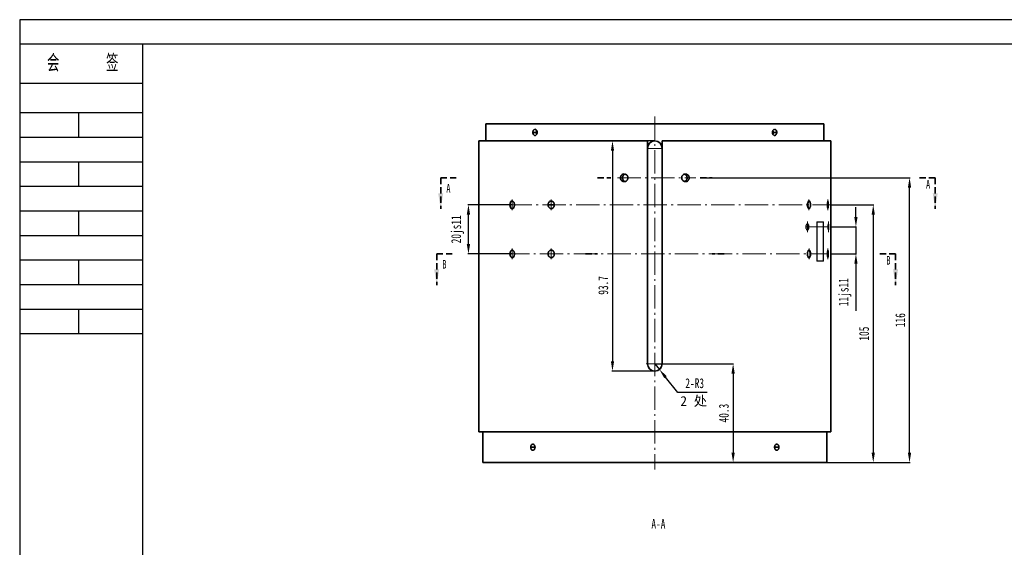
# Model space of a CAD drawing. Header units: millimetres. Extents: x -33921 to -29933, y -26486 to -26076.
# Tile 2 of 34: x -33921 to -33721, y -26186 to -26078. Entities that reach past the tile are written whole.
import ezdxf

# ---------------------------------------------------------------- set-up
doc = ezdxf.new("R2010")
doc.units = ezdxf.units.MM
doc.linetypes.add('GEN7A', pattern=[6.875, 4.75, -0.875, 0.375, -0.875])
doc.linetypes.add('HIDDEN', pattern=[1.905, 1.27, -0.635])
doc.layers.add('尺寸', color=7, linetype='Continuous')
doc.layers.add('尺寸线', color=5, linetype='Continuous', lineweight=15)
doc.styles.add('SLDTEXTSTYLE5', font='TXT', dxfattribs={"width": 0.7})
doc.styles.get("Standard").update_dxf_attribs({"font": 'arial.ttf', "height": 1})
doc.styles.add('图框文字', font='gbenor.shx', dxfattribs={"bigfont": 'gbcbig.shx'})
doc.dimstyles.new('1-2', dxfattribs={"dimtxt": 2, "dimasz": 2, "dimexe": 0.1, "dimexo": 0.05, "dimgap": 0.875, "dimtad": 1, "dimtoh": 1, "dimlfac": 2, "dimrnd": 1e-09, "dimzin": 12, "dimdsep": 46, "dimtxsty": 'SLDTEXTSTYLE5', "dimcen": 0.09, "dimclrd": 5, "dimclre": 5, "dimclrt": 5, "dimadec": 0, "dimazin": 3, "dimtfac": 1, "dimtmove": 0, "dimatfit": 3, "dimfxl": 1, "dimfrac": 2, "dimtolj": 1, "dimtzin": 12, "dimarcsym": 0})
doc.dimstyles.new('1-2 v', dxfattribs={"dimtxt": 2, "dimasz": 2, "dimexe": 0.1, "dimexo": 0.05, "dimgap": 0.875, "dimtad": 1, "dimlfac": 2, "dimrnd": 1e-09, "dimzin": 12, "dimdsep": 46, "dimtxsty": 'SLDTEXTSTYLE5', "dimcen": 0.09, "dimclrd": 5, "dimclre": 5, "dimclrt": 5, "dimadec": 0, "dimazin": 3, "dimtfac": 1, "dimtmove": 0, "dimatfit": 3, "dimfxl": 1, "dimfrac": 2, "dimtolj": 1, "dimtzin": 12, "dimarcsym": 0})

# ---------------------------------------------------------------- blocks, each defined once
blk = doc.blocks.new('*D597')
at = {"layer": 'Defpoints', "color": 0, "transparency": 16777216}
for p in [(-33829.62, -26115.85), (-33820.71, -26115.85), (-33820.71, -26125.85)]:
    blk.add_point(p, dxfattribs=at)
at = {"layer": '尺寸线', "color": 5, "lineweight": -2, "transparency": 16777216}
for p, q in [((-33820.76, -26115.85), (-33829.72, -26115.85)), ((-33829.62, -26123.85), (-33829.62, -26117.85)), ((-33820.76, -26125.85), (-33829.72, -26125.85))]:
    blk.add_line(p, q, dxfattribs=at)
at = {"layer": '尺寸线', "color": 5, "transparency": 16777216}
for points in [[(-33829.95, -26117.85), (-33829.28, -26117.85), (-33829.62, -26115.85)], [(-33829.95, -26123.85), (-33829.28, -26123.85), (-33829.62, -26125.85)]]:
    blk.add_solid(points, dxfattribs=at)
at = {"layer": '尺寸线', "color": 5, "lineweight": 18, "transparency": 16777216, "insert": (-33831.82, -26120.85), "char_height": 2, "attachment_point": 5, "rotation": 90, "style": 'SLDTEXTSTYLE5'}
blk.add_mtext('\\A1;20js11', dxfattribs=at)
blk = doc.blocks.new('*D598')
at = {"layer": 'Defpoints', "color": 0, "transparency": 16777216}
for p in [(-33781.82, -26110.35), (-33739.8, -26110.35), (-33756.63, -26168.35)]:
    blk.add_point(p, dxfattribs=at)
at = {"layer": '尺寸线', "color": 5, "lineweight": -2, "transparency": 16777216}
for p, q in [((-33781.77, -26110.35), (-33739.7, -26110.35)), ((-33739.8, -26166.35), (-33739.8, -26112.35)), ((-33756.58, -26168.35), (-33739.7, -26168.35))]:
    blk.add_line(p, q, dxfattribs=at)
at = {"layer": '尺寸线', "color": 5, "transparency": 16777216}
for points in [[(-33740.14, -26112.35), (-33739.47, -26112.35), (-33739.8, -26110.35)], [(-33740.14, -26166.35), (-33739.47, -26166.35), (-33739.8, -26168.35)]]:
    blk.add_solid(points, dxfattribs=at)
at = {"layer": '尺寸线', "color": 5, "transparency": 16777216, "insert": (-33741.68, -26139.35), "char_height": 2, "attachment_point": 5, "rotation": 90, "style": 'SLDTEXTSTYLE5'}
blk.add_mtext('\\A1;116', dxfattribs=at)
blk = doc.blocks.new('*D599')
at = {"layer": 'Defpoints', "color": 0, "transparency": 16777216}
for p in [(-33755.86, -26115.85), (-33761.82, -26168.35), (-33747.19, -26168.35)]:
    blk.add_point(p, dxfattribs=at)
at = {"layer": '尺寸线', "color": 5, "lineweight": -2, "transparency": 16777216}
for p, q in [((-33755.81, -26115.85), (-33747.09, -26115.85)), ((-33747.19, -26117.85), (-33747.19, -26166.35)), ((-33761.77, -26168.35), (-33747.09, -26168.35))]:
    blk.add_line(p, q, dxfattribs=at)
at = {"layer": '尺寸线', "color": 5, "transparency": 16777216}
for points in [[(-33747.52, -26117.85), (-33746.86, -26117.85), (-33747.19, -26115.85)], [(-33747.52, -26166.35), (-33746.86, -26166.35), (-33747.19, -26168.35)]]:
    blk.add_solid(points, dxfattribs=at)
at = {"layer": '尺寸线', "color": 5, "transparency": 16777216, "insert": (-33749.06, -26142.1), "char_height": 2, "attachment_point": 5, "rotation": 90, "style": 'SLDTEXTSTYLE5'}
blk.add_mtext('\\A1;105', dxfattribs=at)
blk = doc.blocks.new('*D600')
at = {"layer": 'Defpoints', "color": 0, "transparency": 16777216}
for p in [(-33791.67, -26102.85), (-33800.29, -26149.72), (-33791.67, -26149.72)]:
    blk.add_point(p, dxfattribs=at)
at = {"layer": '尺寸线', "color": 5, "lineweight": -2, "transparency": 16777216}
for p, q in [((-33791.72, -26102.85), (-33800.39, -26102.85)), ((-33800.29, -26104.85), (-33800.29, -26147.72)), ((-33791.72, -26149.72), (-33800.39, -26149.72))]:
    blk.add_line(p, q, dxfattribs=at)
at = {"layer": '尺寸线', "color": 5, "transparency": 16777216}
for points in [[(-33800.62, -26104.85), (-33799.95, -26104.85), (-33800.29, -26102.85)], [(-33800.62, -26147.72), (-33799.95, -26147.72), (-33800.29, -26149.72)]]:
    blk.add_solid(points, dxfattribs=at)
at = {"layer": '尺寸线', "color": 5, "transparency": 16777216, "insert": (-33802.16, -26132.27), "char_height": 2, "attachment_point": 5, "rotation": 90, "style": 'SLDTEXTSTYLE5'}
blk.add_mtext('\\A1;93.7', dxfattribs=at)
blk = doc.blocks.new('*D601')
at = {"layer": 'Defpoints', "color": 0, "transparency": 16777216}
for p in [(-33791.67, -26148.22), (-33779.36, -26168.35), (-33775.72, -26168.35)]:
    blk.add_point(p, dxfattribs=at)
at = {"layer": '尺寸线', "color": 5, "lineweight": -2, "transparency": 16777216}
for p, q in [((-33791.62, -26148.22), (-33775.62, -26148.22)), ((-33775.72, -26150.22), (-33775.72, -26166.35)), ((-33779.31, -26168.35), (-33775.62, -26168.35))]:
    blk.add_line(p, q, dxfattribs=at)
at = {"layer": '尺寸线', "color": 5, "transparency": 16777216}
for points in [[(-33776.06, -26150.22), (-33775.39, -26150.22), (-33775.72, -26148.22)], [(-33776.06, -26166.35), (-33775.39, -26166.35), (-33775.72, -26168.35)]]:
    blk.add_solid(points, dxfattribs=at)
at = {"layer": '尺寸线', "color": 5, "transparency": 16777216, "insert": (-33777.6, -26158.29), "char_height": 2, "attachment_point": 5, "rotation": 90, "style": 'SLDTEXTSTYLE5'}
blk.add_mtext('\\A1;40.3', dxfattribs=at)
blk = doc.blocks.new('*D619')
at = {"layer": 'Defpoints', "color": 0, "transparency": 16777216}
for p in [(-33755.86, -26120.35), (-33755.86, -26125.85), (-33750.72, -26125.85)]:
    blk.add_point(p, dxfattribs=at)
at = {"layer": '尺寸线', "color": 5, "lineweight": -2, "transparency": 16777216}
for p, q in [((-33750.72, -26118.35), (-33750.72, -26116.35)), ((-33755.81, -26120.35), (-33750.62, -26120.35)), ((-33750.72, -26120.35), (-33750.72, -26125.85)), ((-33755.81, -26125.85), (-33750.62, -26125.85)), ((-33750.72, -26127.85), (-33750.72, -26137.44))]:
    blk.add_line(p, q, dxfattribs=at)
at = {"layer": '尺寸线', "color": 5, "transparency": 16777216}
for points in [[(-33751.05, -26118.35), (-33750.39, -26118.35), (-33750.72, -26120.35)], [(-33751.05, -26127.85), (-33750.39, -26127.85), (-33750.72, -26125.85)]]:
    blk.add_solid(points, dxfattribs=at)
at = {"layer": '尺寸线', "color": 5, "lineweight": 18, "transparency": 16777216, "insert": (-33752.93, -26133.65), "char_height": 2, "attachment_point": 5, "rotation": 90, "style": 'SLDTEXTSTYLE5'}
blk.add_mtext('\\A1;11js11', dxfattribs=at)
blk = doc.blocks.new('*D596')
at = {"layer": 'Defpoints', "color": 0, "transparency": 16777216}
for p in [(-33791.67, -26148.22), (-33790.73, -26149.39)]:
    blk.add_point(p, dxfattribs=at)
at = {"layer": '尺寸线', "color": 5, "lineweight": -2, "transparency": 16777216}
for p, q in [((-33791.67, -26148.22), (-33790.73, -26149.39)), ((-33786.99, -26154.08), (-33789.49, -26150.96)), ((-33780.98, -26154.08), (-33786.99, -26154.08))]:
    blk.add_line(p, q, dxfattribs=at)
at = {"layer": '尺寸线', "color": 5, "transparency": 16777216}
blk.add_solid([(-33789.23, -26150.75), (-33789.75, -26151.16), (-33790.73, -26149.39)], dxfattribs=at)
at = {"layer": '尺寸线', "color": 5, "lineweight": 18, "transparency": 16777216, "insert": (-33783.55, -26152.21), "char_height": 2, "attachment_point": 5, "style": 'SLDTEXTSTYLE5'}
blk.add_mtext('\\A1;2-R3', dxfattribs=at)

msp = doc.modelspace()

# ---------------------------------------------------------------- linework, layer by layer
at = {"color": 0, "lineweight": 30}
for p, q in [((-33895.9901, -26083.151), (-33920.9901, -26083.151)), ((-33895.9901, -26091.151), (-33920.9901, -26091.151)), ((-33895.9901, -26097.151), (-33920.9901, -26097.151)), ((-33895.9901, -26102.151), (-33920.9901, -26102.151)), ((-33895.9901, -26107.151), (-33920.9901, -26107.151)), ((-33895.9901, -26112.151), (-33920.9901, -26112.151)), ((-33895.9901, -26117.151), (-33920.9901, -26117.151)), ((-33895.9901, -26122.151), (-33920.9901, -26122.151)), ((-33895.9901, -26127.151), (-33920.9901, -26127.151)), ((-33895.9901, -26132.151), (-33920.9901, -26132.151)), ((-33895.9901, -26137.151), (-33920.9901, -26137.151)), ((-33895.9901, -26142.151), (-33920.9901, -26142.151))]:
    msp.add_line(p, q, dxfattribs=at)
at = {"color": 7, "linetype": 'Continuous', "lineweight": 35}
for p, q in [((-33791.6703, -26099.3547), (-33826.0796, -26099.3547)), ((-33826.0796, -26102.8547), (-33826.0796, -26099.3547)), ((-33757.261, -26099.3547), (-33791.6703, -26099.3547)), ((-33757.261, -26099.3547), (-33757.261, -26102.8547)), ((-33827.4831, -26162.1047), (-33827.4831, -26102.8547)), ((-33793.1703, -26102.8547), (-33827.4831, -26102.8547)), ((-33816.5034, -26101.1047), (-33815.7962, -26101.1047)), ((-33793.1703, -26102.8547), (-33793.1703, -26148.2197)), ((-33790.1703, -26148.2197), (-33790.1703, -26102.8547)), ((-33755.8574, -26102.8547), (-33790.1703, -26102.8547)), ((-33766.8371, -26101.1047), (-33767.5444, -26101.1047)), ((-33755.8574, -26102.8547), (-33755.8574, -26162.1047)), ((-33812.1582, -26115.8547), (-33813.3938, -26115.8547)), ((-33827.4831, -26162.1047), (-33791.6703, -26162.1047)), ((-33826.7062, -26168.3547), (-33826.7062, -26162.1047)), ((-33791.6703, -26162.1047), (-33755.8574, -26162.1047)), ((-33756.6343, -26162.1047), (-33756.6343, -26168.3547)), ((-33816.9454, -26165.2297), (-33816.0799, -26165.2297)), ((-33766.3951, -26165.2297), (-33767.2606, -26165.2297)), ((-33826.7062, -26168.3547), (-33791.6703, -26168.3547)), ((-33791.6703, -26168.3547), (-33756.6343, -26168.3547))]:
    msp.add_line(p, q, dxfattribs=at)
at = {"color": 0, "linetype": 'HIDDEN', "lineweight": 35}
for p, q in [((-33835.2655, -26110.3547), (-33832.0905, -26110.3547)), ((-33835.2655, -26110.3547), (-33835.2655, -26116.7047)), ((-33734.5733, -26110.3547), (-33737.7483, -26110.3547)), ((-33734.5733, -26110.3547), (-33734.5733, -26116.7047)), ((-33836.0782, -26125.8547), (-33832.9032, -26125.8547)), ((-33836.0782, -26125.8547), (-33836.0782, -26132.2047)), ((-33742.6501, -26125.8547), (-33745.8251, -26125.8547)), ((-33742.6501, -26125.8547), (-33742.6501, -26132.2047))]:
    msp.add_line(p, q, dxfattribs=at)
at = {"color": 7, "linetype": 'Continuous', "lineweight": 30}
for p, q in [((-33758.6717, -26119.3547), (-33757.3037, -26119.3547)), ((-33758.6717, -26119.3547), (-33758.6717, -26127.3547)), ((-33757.3037, -26127.3547), (-33757.3037, -26119.3547)), ((-33757.3037, -26127.3547), (-33758.6717, -26127.3547))]:
    msp.add_line(p, q, dxfattribs=at)
at = {"lineweight": 30}
for points in [[(-33920.9901, -26375.151), (-33500.9901, -26375.151), (-33500.9901, -26078.151), (-33920.9901, -26078.151)], [(-33895.9901, -26370.151), (-33505.9901, -26370.151), (-33505.9901, -26083.151), (-33895.9901, -26083.151)]]:
    msp.add_lwpolyline(points, close=True, dxfattribs=at)
at = {"color": 0, "lineweight": 30}
for points in [[(-33908.9901, -26097.151), (-33908.9901, -26102.151)], [(-33908.9901, -26107.151), (-33908.9901, -26112.151)], [(-33908.9901, -26117.151), (-33908.9901, -26122.151)], [(-33908.9901, -26127.151), (-33908.9901, -26132.151)], [(-33908.9901, -26137.151), (-33908.9901, -26142.151)]]:
    msp.add_lwpolyline(points, dxfattribs=at)
at = {"color": 7, "linetype": 'Continuous', "lineweight": 35}
for centre, start, end in [((-33791.6703, -26104.3547), 0, 180), ((-33791.6703, -26148.2197), 180, 0)]:
    msp.add_arc(centre, 1.5, start, end, dxfattribs=at)
for points, knots in [([(-33815.6195, -26101.1047), (-33815.6198, -26101.0869), (-33815.6205, -26101.0495), (-33815.6263, -26100.9911), (-33815.6369, -26100.9283), (-33815.6537, -26100.8622), (-33815.6775, -26100.7943), (-33815.7095, -26100.7264), (-33815.7794, -26100.6136), (-33815.9, -26100.507), (-33816.0663, -26100.4677), (-33816.2311, -26100.5077), (-33816.3612, -26100.6255), (-33816.4413, -26100.7726), (-33816.4801, -26100.8912), (-33816.5002, -26101.002), (-33816.5024, -26101.0723), (-33816.5034, -26101.1047)], [0, 0, 0, 0, 0.0272524, 0.05733709, 0.09025356, 0.12600122, 0.16457943, 0.20598745, 0.25022453, 0.39289664, 0.5006964, 0.60829914, 0.75061308, 0.82569342, 0.89229218, 0.95039771, 1, 1, 1, 1]), ([(-33815.7962, -26101.1047), (-33815.7911, -26101.0348), (-33815.783, -26100.9215), (-33815.745, -26100.7985), (-33815.7175, -26100.7508), (-33815.7093, -26100.7366)], [0, 0, 0, 0, 0.53063578, 0.86021418, 1, 1, 1, 1]), ([(-33766.8371, -26101.1047), (-33766.8374, -26101.0869), (-33766.8381, -26101.0495), (-33766.8437, -26100.9911), (-33766.8538, -26100.9283), (-33766.87, -26100.8622), (-33766.8931, -26100.7943), (-33766.9242, -26100.7264), (-33766.9922, -26100.6136), (-33767.1106, -26100.507), (-33767.2756, -26100.4677), (-33767.4417, -26100.5077), (-33767.5743, -26100.6255), (-33767.6567, -26100.7726), (-33767.6968, -26100.8912), (-33767.7176, -26101.002), (-33767.72, -26101.0723), (-33767.721, -26101.1047)], [0, 0, 0, 0, 0.0272524, 0.05733709, 0.09025356, 0.12600122, 0.16457943, 0.20598745, 0.25022453, 0.39289664, 0.5006964, 0.60829914, 0.75061308, 0.82569342, 0.89229218, 0.95039771, 1, 1, 1, 1]), ([(-33767.6312, -26100.7365), (-33767.6232, -26100.7504), (-33767.5957, -26100.7979), (-33767.5576, -26100.9209), (-33767.5494, -26101.0346), (-33767.5444, -26101.1047)], [0, 0, 0, 0, 0.13684717, 0.4678639, 1, 1, 1, 1]), ([(-33816.5034, -26101.1047), (-33816.5031, -26101.1224), (-33816.5024, -26101.1598), (-33816.4969, -26101.2182), (-33816.4867, -26101.281), (-33816.4705, -26101.3471), (-33816.4474, -26101.415), (-33816.4164, -26101.483), (-33816.3483, -26101.5957), (-33816.23, -26101.7024), (-33816.065, -26101.7416), (-33815.8988, -26101.7016), (-33815.7662, -26101.5838), (-33815.6838, -26101.4367), (-33815.6437, -26101.3181), (-33815.6229, -26101.2073), (-33815.6206, -26101.137), (-33815.6195, -26101.1047)], [0, 0, 0, 0, 0.02725242, 0.05733713, 0.0902536, 0.12600127, 0.16457948, 0.20598751, 0.25022458, 0.39289667, 0.5006964, 0.60829913, 0.75061303, 0.82569335, 0.89229211, 0.95039766, 1, 1, 1, 1]), ([(-33815.7093, -26101.4728), (-33815.7173, -26101.4589), (-33815.7449, -26101.4114), (-33815.7829, -26101.2884), (-33815.7911, -26101.1747), (-33815.7962, -26101.1047)], [0, 0, 0, 0, 0.13684714, 0.46786383, 1, 1, 1, 1]), ([(-33767.721, -26101.1047), (-33767.7207, -26101.1224), (-33767.72, -26101.1598), (-33767.7142, -26101.2182), (-33767.7036, -26101.281), (-33767.6869, -26101.3471), (-33767.663, -26101.415), (-33767.6311, -26101.483), (-33767.5612, -26101.5957), (-33767.4406, -26101.7024), (-33767.2742, -26101.7416), (-33767.1094, -26101.7016), (-33766.9793, -26101.5838), (-33766.8992, -26101.4367), (-33766.8604, -26101.3181), (-33766.8404, -26101.2073), (-33766.8382, -26101.137), (-33766.8371, -26101.1047)], [0, 0, 0, 0, 0.02725242, 0.05733713, 0.0902536, 0.12600127, 0.16457948, 0.20598751, 0.25022458, 0.39289667, 0.5006964, 0.60829913, 0.75061303, 0.82569335, 0.89229211, 0.95039766, 1, 1, 1, 1]), ([(-33767.5444, -26101.1047), (-33767.5494, -26101.1745), (-33767.5575, -26101.2878), (-33767.5955, -26101.4108), (-33767.623, -26101.4585), (-33767.6312, -26101.4728)], [0, 0, 0, 0, 0.53063586, 0.86021421, 1, 1, 1, 1]), ([(-33797.1396, -26110.3547), (-33797.14, -26110.3354), (-33797.1408, -26110.2952), (-33797.1483, -26110.2326), (-33797.1615, -26110.1658), (-33797.1823, -26110.0956), (-33797.2117, -26110.023), (-33797.2508, -26109.9493), (-33797.3007, -26109.8762), (-33797.3929, -26109.77), (-33797.5386, -26109.6618), (-33797.7302, -26109.5924), (-33797.9379, -26109.5704), (-33798.1912, -26109.6147), (-33798.4068, -26109.7537), (-33798.5371, -26109.9154), (-33798.6017, -26110.0337), (-33798.6414, -26110.1486), (-33798.6625, -26110.2552), (-33798.6649, -26110.323), (-33798.666, -26110.3547)], [0, 0, 0, 0, 0.02378658, 0.04969343, 0.07772035, 0.10786709, 0.14013339, 0.17451893, 0.21102336, 0.24964631, 0.3490034, 0.43304009, 0.50170799, 0.60901224, 0.74994382, 0.81083604, 0.86629145, 0.91630613, 0.96087664, 1, 1, 1, 1]), ([(-33798.666, -26110.3547), (-33798.6656, -26110.3739), (-33798.6647, -26110.4141), (-33798.6574, -26110.4767), (-33798.6442, -26110.5435), (-33798.6236, -26110.6137), (-33798.5944, -26110.6863), (-33798.5556, -26110.76), (-33798.506, -26110.8331), (-33798.4142, -26110.9393), (-33798.2692, -26111.0475), (-33798.0781, -26111.1169), (-33797.8707, -26111.1389), (-33797.6169, -26111.0946), (-33797.4005, -26110.9556), (-33797.2694, -26110.7939), (-33797.2044, -26110.6756), (-33797.1644, -26110.5607), (-33797.1431, -26110.4541), (-33797.1407, -26110.3863), (-33797.1396, -26110.3547)], [0, 0, 0, 0, 0.02378658, 0.04969343, 0.07772034, 0.10786709, 0.14013339, 0.17451893, 0.21102336, 0.24964631, 0.3490034, 0.43304009, 0.50170799, 0.60901224, 0.74994382, 0.81083604, 0.86629145, 0.91630613, 0.96087664, 1, 1, 1, 1]), ([(-33798.2491, -26110.3547), (-33798.241, -26110.2672), (-33798.2277, -26110.1257), (-33798.1396, -26109.943), (-33798.0332, -26109.802), (-33797.8946, -26109.6953), (-33797.7796, -26109.6279), (-33797.7112, -26109.6181), (-33797.6962, -26109.616)], [0, 0, 0, 0, 0.26115887, 0.42282455, 0.60486943, 0.78988178, 0.95380638, 1, 1, 1, 1]), ([(-33797.6956, -26111.0933), (-33797.7115, -26111.0909), (-33797.7804, -26111.0809), (-33797.8956, -26111.0134), (-33798.0335, -26110.9069), (-33798.1397, -26110.7662), (-33798.2277, -26110.5835), (-33798.241, -26110.442), (-33798.2491, -26110.3547)], [0, 0, 0, 0, 0.04867907, 0.21169475, 0.39576687, 0.5775665, 0.73904409, 1, 1, 1, 1]), ([(-33784.6745, -26110.3547), (-33784.6749, -26110.3354), (-33784.6758, -26110.2951), (-33784.6831, -26110.2326), (-33784.6963, -26110.1658), (-33784.7169, -26110.0956), (-33784.7461, -26110.0231), (-33784.7849, -26109.9495), (-33784.8343, -26109.8765), (-33784.9259, -26109.7704), (-33785.0707, -26109.6622), (-33785.2616, -26109.5926), (-33785.4692, -26109.5703), (-33785.7241, -26109.6147), (-33785.9411, -26109.7545), (-33786.072, -26109.9167), (-33786.1364, -26110.0346), (-33786.1762, -26110.1491), (-33786.1975, -26110.2554), (-33786.1999, -26110.323), (-33786.201, -26110.3547)], [0, 0, 0, 0, 0.0238074, 0.04972062, 0.07773946, 0.10786368, 0.14009302, 0.17442716, 0.21086578, 0.24940849, 0.34873584, 0.43271134, 0.5012864, 0.60899283, 0.75088972, 0.81144122, 0.86663155, 0.91645694, 0.96091405, 1, 1, 1, 1]), ([(-33786.201, -26110.3547), (-33786.2006, -26110.3739), (-33786.1997, -26110.4142), (-33786.1923, -26110.4767), (-33786.179, -26110.5435), (-33786.1582, -26110.6137), (-33786.1289, -26110.6862), (-33786.0898, -26110.7598), (-33786.0401, -26110.8328), (-33785.948, -26110.9389), (-33785.8025, -26111.0471), (-33785.6112, -26111.1167), (-33785.4033, -26111.139), (-33785.1489, -26111.0947), (-33784.9327, -26110.9548), (-33784.8026, -26110.7926), (-33784.7385, -26110.6747), (-33784.6991, -26110.5602), (-33784.678, -26110.454), (-33784.6756, -26110.3863), (-33784.6745, -26110.3547)], [0, 0, 0, 0, 0.0238074, 0.04972062, 0.07773946, 0.10786368, 0.14009302, 0.17442716, 0.21086578, 0.24940849, 0.34873584, 0.43271134, 0.5012864, 0.60899283, 0.75088972, 0.81144122, 0.86663155, 0.91645694, 0.96091405, 1, 1, 1, 1]), ([(-33785.6448, -26109.6161), (-33785.6289, -26109.6184), (-33785.5604, -26109.6284), (-33785.4459, -26109.6954), (-33785.3081, -26109.8013), (-33785.2015, -26109.9419), (-33785.1129, -26110.1252), (-33785.0996, -26110.2671), (-33785.0914, -26110.3547)], [0, 0, 0, 0, 0.04862672, 0.21064817, 0.39337985, 0.57621323, 0.73843485, 1, 1, 1, 1]), ([(-33785.0914, -26110.3547), (-33785.0996, -26110.4421), (-33785.1128, -26110.5837), (-33785.201, -26110.7666), (-33785.3077, -26110.9077), (-33785.4464, -26111.0143), (-33785.5613, -26111.0816), (-33785.6295, -26111.0913), (-33785.6442, -26111.0934)], [0, 0, 0, 0, 0.26120744, 0.42311216, 0.60553864, 0.79062701, 0.95466745, 1, 1, 1, 1]), ([(-33820.2517, -26115.8547), (-33820.2519, -26115.8354), (-33820.2525, -26115.7951), (-33820.2571, -26115.7326), (-33820.2652, -26115.6658), (-33820.2779, -26115.5956), (-33820.2959, -26115.5231), (-33820.3197, -26115.4495), (-33820.35, -26115.3765), (-33820.406, -26115.2703), (-33820.4942, -26115.1621), (-33820.6095, -26115.0925), (-33820.734, -26115.0703), (-33820.885, -26115.1148), (-33821.0123, -26115.2548), (-33821.0883, -26115.417), (-33821.1256, -26115.5348), (-33821.1486, -26115.6492), (-33821.1607, -26115.7554), (-33821.1621, -26115.823), (-33821.1627, -26115.8547)], [0, 0, 0, 0, 0.023808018, 0.049723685, 0.077746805, 0.107877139, 0.140114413, 0.17445832, 0.21090852, 0.249464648, 0.348809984, 0.432811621, 0.501421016, 0.60912249, 0.751104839, 0.811578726, 0.866708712, 0.916491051, 0.960922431, 1, 1, 1, 1]), ([(-33821.1627, -26115.8547), (-33821.1625, -26115.8739), (-33821.162, -26115.9142), (-33821.1578, -26115.9768), (-33821.1501, -26116.0437), (-33821.1381, -26116.114), (-33821.1211, -26116.1866), (-33821.0983, -26116.2604), (-33821.0693, -26116.3335), (-33821.0024, -26116.4658), (-33820.8832, -26116.5959), (-33820.7133, -26116.6445), (-33820.5413, -26116.5945), (-33820.4101, -26116.4547), (-33820.3305, -26116.2925), (-33820.2912, -26116.1747), (-33820.2669, -26116.0602), (-33820.2539, -26115.9539), (-33820.2524, -26115.8863), (-33820.2517, -26115.8547)], [0, 0, 0, 0, 0.02383809, 0.04979961, 0.07788434, 0.10809204, 0.14042244, 0.17487523, 0.21145005, 0.25014654, 0.39260217, 0.50103052, 0.60875657, 0.75073464, 0.81131859, 0.86654065, 0.91639705, 0.96088446, 1, 1, 1, 1]), ([(-33812.1399, -26115.8547), (-33812.1402, -26115.8354), (-33812.1409, -26115.7952), (-33812.1471, -26115.7326), (-33812.1582, -26115.6658), (-33812.1755, -26115.5956), (-33812.1999, -26115.523), (-33812.2323, -26115.4493), (-33812.2736, -26115.3762), (-33812.3501, -26115.27), (-33812.4706, -26115.1618), (-33812.6286, -26115.0924), (-33812.7995, -26115.0704), (-33813.0071, -26115.1147), (-33813.183, -26115.2537), (-33813.2891, -26115.4154), (-33813.3416, -26115.5337), (-33813.3739, -26115.6486), (-33813.391, -26115.7552), (-33813.3929, -26115.823), (-33813.3938, -26115.8547)], [0, 0, 0, 0, 0.02378655, 0.04969339, 0.07772032, 0.10786709, 0.14013343, 0.17451902, 0.21102352, 0.24964656, 0.34900356, 0.43304023, 0.50170814, 0.60901232, 0.74994387, 0.81083612, 0.86629153, 0.91630621, 0.96087669, 1, 1, 1, 1]), ([(-33813.3938, -26115.8547), (-33813.3935, -26115.8739), (-33813.3928, -26115.9141), (-33813.3869, -26115.9767), (-33813.3762, -26116.0435), (-33813.3594, -26116.1137), (-33813.3357, -26116.1863), (-33813.3041, -26116.26), (-33813.2638, -26116.3331), (-33813.1891, -26116.4393), (-33813.0708, -26116.5475), (-33812.9144, -26116.6169), (-33812.7443, -26116.6389), (-33812.5353, -26116.5946), (-33812.3563, -26116.4556), (-33812.2477, -26116.2939), (-33812.1938, -26116.1756), (-33812.1606, -26116.0607), (-33812.1428, -26115.9541), (-33812.1408, -26115.8863), (-33812.1399, -26115.8547)], [0, 0, 0, 0, 0.02378655, 0.04969339, 0.07772032, 0.10786709, 0.14013342, 0.17451901, 0.21102351, 0.24964655, 0.34900356, 0.43304023, 0.50170814, 0.60901232, 0.74994387, 0.81083612, 0.86629154, 0.91630621, 0.96087669, 1, 1, 1, 1]), ([(-33820.2517, -26125.8547), (-33820.2519, -26125.8354), (-33820.2525, -26125.7952), (-33820.257, -26125.7327), (-33820.2652, -26125.6659), (-33820.2779, -26125.5958), (-33820.2958, -26125.5232), (-33820.3196, -26125.4496), (-33820.3499, -26125.3765), (-33820.406, -26125.2704), (-33820.4941, -26125.1622), (-33820.6093, -26125.0926), (-33820.7337, -26125.0703), (-33820.8844, -26125.1145), (-33821.0116, -26125.2539), (-33821.0879, -26125.4158), (-33821.1255, -26125.534), (-33821.1485, -26125.6488), (-33821.1607, -26125.7552), (-33821.1621, -26125.823), (-33821.1627, -26125.8547)], [0, 0, 0, 0, 0.02378179, 0.04967788, 0.0776881, 0.10781218, 0.14004987, 0.17440084, 0.21086475, 0.24944125, 0.34873757, 0.43267504, 0.50120506, 0.60883383, 0.75027751, 0.81104082, 0.86639835, 0.91634625, 0.96088111, 1, 1, 1, 1]), ([(-33821.1627, -26125.8547), (-33821.1625, -26125.8739), (-33821.162, -26125.9141), (-33821.1578, -26125.9767), (-33821.1501, -26126.0434), (-33821.1382, -26126.1136), (-33821.1212, -26126.1862), (-33821.0985, -26126.2599), (-33821.0696, -26126.3329), (-33821.0159, -26126.4392), (-33820.9306, -26126.5474), (-33820.8176, -26126.6169), (-33820.6942, -26126.639), (-33820.5418, -26126.5946), (-33820.4109, -26126.4557), (-33820.3311, -26126.294), (-33820.2915, -26126.1756), (-33820.267, -26126.0607), (-33820.2539, -26125.9541), (-33820.2524, -26125.8863), (-33820.2517, -26125.8547)], [0, 0, 0, 0, 0.0237838, 0.04968499, 0.07770336, 0.10783866, 0.14009063, 0.17445895, 0.21094329, 0.24954326, 0.34893509, 0.43298384, 0.50164093, 0.60896072, 0.74988717, 0.81079973, 0.86627099, 0.91629701, 0.96087434, 1, 1, 1, 1]), ([(-33812.1399, -26125.8547), (-33812.1402, -26125.8354), (-33812.1409, -26125.7951), (-33812.1471, -26125.7326), (-33812.1582, -26125.6658), (-33812.1755, -26125.5956), (-33812.1998, -26125.5231), (-33812.2322, -26125.4495), (-33812.2734, -26125.3765), (-33812.3498, -26125.2704), (-33812.4701, -26125.1622), (-33812.6279, -26125.0926), (-33812.799, -26125.0703), (-33813.0074, -26125.1147), (-33813.1839, -26125.2545), (-33813.2898, -26125.4167), (-33813.3419, -26125.5346), (-33813.374, -26125.6491), (-33813.391, -26125.7554), (-33813.3929, -26125.823), (-33813.3938, -26125.8547)], [0, 0, 0, 0, 0.02380737, 0.04972057, 0.07773941, 0.10786365, 0.14009301, 0.17442719, 0.21086585, 0.24940863, 0.34873595, 0.43271144, 0.50128651, 0.60899291, 0.75088979, 0.81144131, 0.86663164, 0.91645702, 0.96091409, 1, 1, 1, 1]), ([(-33813.3938, -26125.8547), (-33813.3935, -26125.8739), (-33813.3928, -26125.9142), (-33813.3869, -26125.9767), (-33813.3762, -26126.0435), (-33813.3594, -26126.1137), (-33813.3358, -26126.1862), (-33813.3042, -26126.2598), (-33813.264, -26126.3328), (-33813.1894, -26126.4389), (-33813.0713, -26126.5471), (-33812.9151, -26126.6167), (-33812.7449, -26126.639), (-33812.5349, -26126.5947), (-33812.3555, -26126.4548), (-33812.247, -26126.2926), (-33812.1935, -26126.1747), (-33812.1605, -26126.0602), (-33812.1428, -26125.954), (-33812.1408, -26125.8863), (-33812.1399, -26125.8547)], [0, 0, 0, 0, 0.02380737, 0.04972057, 0.07773941, 0.10786365, 0.14009301, 0.1744272, 0.21086586, 0.24940863, 0.34873595, 0.43271144, 0.50128651, 0.6089929, 0.75088979, 0.8114413, 0.86663164, 0.91645701, 0.96091409, 1, 1, 1, 1]), ([(-33816.9454, -26165.2297), (-33816.9452, -26165.2133), (-33816.9447, -26165.1808), (-33816.9406, -26165.1324), (-33816.9342, -26165.0848), (-33816.925, -26165.0381), (-33816.9074, -26164.969), (-33816.8751, -26164.8812), (-33816.8202, -26164.7854), (-33816.7535, -26164.7064), (-33816.6516, -26164.6292), (-33816.5066, -26164.588), (-33816.361, -26164.6301), (-33816.2582, -26164.7071), (-33816.1907, -26164.7854), (-33816.1347, -26164.8804), (-33816.0976, -26164.9773), (-33816.0755, -26165.0675), (-33816.0637, -26165.1479), (-33816.0622, -26165.2023), (-33816.0615, -26165.2297)], [0, 0, 0, 0, 0.02504816, 0.04983035, 0.07449856, 0.09920692, 0.12410877, 0.18712882, 0.25022744, 0.31286424, 0.37565184, 0.50085154, 0.62571167, 0.68773817, 0.74973059, 0.81242232, 0.87498608, 0.91668477, 0.95811345, 1, 1, 1, 1]), ([(-33767.279, -26165.2297), (-33767.2788, -26165.2133), (-33767.2783, -26165.1808), (-33767.2741, -26165.1324), (-33767.2674, -26165.0848), (-33767.2579, -26165.0381), (-33767.2397, -26164.969), (-33767.2063, -26164.8812), (-33767.1499, -26164.7854), (-33767.0816, -26164.7064), (-33766.978, -26164.6292), (-33766.8319, -26164.588), (-33766.6874, -26164.6301), (-33766.5864, -26164.7071), (-33766.5203, -26164.7854), (-33766.4659, -26164.8804), (-33766.43, -26164.9773), (-33766.4087, -26165.0675), (-33766.3972, -26165.1479), (-33766.3958, -26165.2023), (-33766.3951, -26165.2297)], [0, 0, 0, 0, 0.02504816, 0.04983035, 0.07449856, 0.09920692, 0.12410877, 0.18712882, 0.25022744, 0.31286424, 0.37565184, 0.50085154, 0.62571167, 0.68773817, 0.74973059, 0.81242232, 0.87498608, 0.91668477, 0.95811345, 1, 1, 1, 1]), ([(-33816.0615, -26165.2297), (-33816.0618, -26165.246), (-33816.0623, -26165.2786), (-33816.0665, -26165.3269), (-33816.0732, -26165.3745), (-33816.0826, -26165.4212), (-33816.1009, -26165.4903), (-33816.1342, -26165.5781), (-33816.1907, -26165.674), (-33816.259, -26165.753), (-33816.3626, -26165.8301), (-33816.5087, -26165.8713), (-33816.6532, -26165.8291), (-33816.7542, -26165.7522), (-33816.8202, -26165.6738), (-33816.8747, -26165.5789), (-33816.9106, -26165.482), (-33816.9319, -26165.3917), (-33816.9433, -26165.3115), (-33816.9447, -26165.257), (-33816.9454, -26165.2297)], [0, 0, 0, 0, 0.02505039, 0.04983396, 0.07450273, 0.09921086, 0.12411174, 0.18715498, 0.25027737, 0.31292154, 0.37572085, 0.50092025, 0.62577569, 0.68779148, 0.74977457, 0.81245366, 0.87500446, 0.91669709, 0.95811975, 1, 1, 1, 1]), ([(-33766.3951, -26165.2297), (-33766.3954, -26165.246), (-33766.3959, -26165.2786), (-33766.3999, -26165.3269), (-33766.4064, -26165.3745), (-33766.4155, -26165.4212), (-33766.4332, -26165.4903), (-33766.4655, -26165.5781), (-33766.5203, -26165.674), (-33766.5871, -26165.753), (-33766.689, -26165.8301), (-33766.8341, -26165.8713), (-33766.9796, -26165.8291), (-33767.0824, -26165.7522), (-33767.1499, -26165.6738), (-33767.2059, -26165.5789), (-33767.2429, -26165.482), (-33767.265, -26165.3917), (-33767.2769, -26165.3115), (-33767.2783, -26165.257), (-33767.279, -26165.2297)], [0, 0, 0, 0, 0.02505039, 0.04983396, 0.07450273, 0.09921086, 0.12411174, 0.18715498, 0.25027737, 0.31292154, 0.37572085, 0.50092025, 0.62577569, 0.68779148, 0.74977457, 0.81245366, 0.87500446, 0.91669709, 0.95811975, 1, 1, 1, 1])]:
    msp.add_open_spline(points, degree=3, knots=knots, dxfattribs=at)
at = {"color": 7, "linetype": 'Continuous', "lineweight": 30}
for points, knots in [([(-33759.903, -26115.8547), (-33759.903, -26115.8035), (-33759.9053, -26115.7531), (-33759.9145, -26115.6541), (-33759.9215, -26115.6049), (-33759.9397, -26115.511), (-33759.9508, -26115.4665), (-33759.9772, -26115.3823), (-33759.9925, -26115.3424), (-33760.0431, -26115.2352), (-33760.0841, -26115.1774), (-33760.1731, -26115.1001), (-33760.2222, -26115.0797), (-33760.2957, -26115.0796), (-33760.3206, -26115.0846), (-33760.3692, -26115.1044), (-33760.3929, -26115.119), (-33760.4391, -26115.1578), (-33760.4615, -26115.182), (-33760.5031, -26115.2381), (-33760.5225, -26115.2701), (-33760.5766, -26115.3785), (-33760.6052, -26115.4638), (-33760.6443, -26115.6516), (-33760.6545, -26115.7523), (-33760.6545, -26115.8547)], [0, 0, 0, 0, 0.0625, 0.0625, 0.125, 0.125, 0.1875, 0.1875, 0.25, 0.25, 0.375, 0.375, 0.5, 0.5, 0.5625, 0.5625, 0.625, 0.625, 0.6875, 0.6875, 0.75, 0.75, 0.875, 0.875, 1, 1, 1, 1]), ([(-33760.6545, -26115.8547), (-33760.6545, -26115.9059), (-33760.6519, -26115.9562), (-33760.642, -26116.0552), (-33760.6345, -26116.1045), (-33760.615, -26116.1983), (-33760.6031, -26116.2428), (-33760.5749, -26116.327), (-33760.5586, -26116.3669), (-33760.5051, -26116.4742), (-33760.4623, -26116.5319), (-33760.3705, -26116.6092), (-33760.3207, -26116.6296), (-33760.2472, -26116.6297), (-33760.2224, -26116.6247), (-33760.1746, -26116.6049), (-33760.1514, -26116.5903), (-33760.1066, -26116.5515), (-33760.085, -26116.5273), (-33760.0452, -26116.4712), (-33760.0266, -26116.4392), (-33759.9755, -26116.3308), (-33759.9488, -26116.2455), (-33759.9124, -26116.0577), (-33759.903, -26115.9571), (-33759.903, -26115.8547)], [0, 0, 0, 0, 0.0625, 0.0625, 0.125, 0.125, 0.1875, 0.1875, 0.25, 0.25, 0.375, 0.375, 0.5, 0.5, 0.5625, 0.5625, 0.625, 0.625, 0.6875, 0.6875, 0.75, 0.75, 0.875, 0.875, 1, 1, 1, 1]), ([(-33756.2902, -26115.8547), (-33756.2902, -26115.8035), (-33756.291, -26115.7531), (-33756.2944, -26115.6541), (-33756.2969, -26115.6049), (-33756.3036, -26115.511), (-33756.3077, -26115.4665), (-33756.3174, -26115.3823), (-33756.3231, -26115.3424), (-33756.342, -26115.2352), (-33756.3574, -26115.1774), (-33756.3915, -26115.1001), (-33756.4105, -26115.0797), (-33756.4394, -26115.0796), (-33756.4493, -26115.0846), (-33756.4687, -26115.1044), (-33756.4782, -26115.119), (-33756.4969, -26115.1578), (-33756.506, -26115.182), (-33756.523, -26115.2381), (-33756.531, -26115.2701), (-33756.5533, -26115.3785), (-33756.5653, -26115.4638), (-33756.5816, -26115.6516), (-33756.5859, -26115.7523), (-33756.5859, -26115.8547)], [0, 0, 0, 0, 0.0625, 0.0625, 0.125, 0.125, 0.1875, 0.1875, 0.25, 0.25, 0.375, 0.375, 0.5, 0.5, 0.5625, 0.5625, 0.625, 0.625, 0.6875, 0.6875, 0.75, 0.75, 0.875, 0.875, 1, 1, 1, 1]), ([(-33756.5859, -26115.8547), (-33756.5859, -26115.9059), (-33756.5849, -26115.9562), (-33756.5807, -26116.0552), (-33756.5776, -26116.1045), (-33756.5694, -26116.1983), (-33756.5644, -26116.2428), (-33756.5527, -26116.327), (-33756.5459, -26116.3669), (-33756.5238, -26116.4742), (-33756.5062, -26116.5319), (-33756.4691, -26116.6092), (-33756.4492, -26116.6296), (-33756.4203, -26116.6297), (-33756.4106, -26116.6247), (-33756.3921, -26116.6049), (-33756.3831, -26116.5903), (-33756.366, -26116.5515), (-33756.3578, -26116.5273), (-33756.3428, -26116.4712), (-33756.3358, -26116.4392), (-33756.3167, -26116.3308), (-33756.3069, -26116.2455), (-33756.2936, -26116.0577), (-33756.2902, -26115.9571), (-33756.2902, -26115.8547)], [0, 0, 0, 0, 0.0625, 0.0625, 0.125, 0.125, 0.1875, 0.1875, 0.25, 0.25, 0.375, 0.375, 0.5, 0.5, 0.5625, 0.5625, 0.625, 0.625, 0.6875, 0.6875, 0.75, 0.75, 0.875, 0.875, 1, 1, 1, 1]), ([(-33760.2758, -26120.3547), (-33760.2758, -26120.2714), (-33760.284, -26120.1897), (-33760.3152, -26120.0377), (-33760.3384, -26119.9682), (-33760.3959, -26119.8534), (-33760.4307, -26119.8072), (-33760.5059, -26119.7457), (-33760.5471, -26119.7296), (-33760.6294, -26119.7297), (-33760.6709, -26119.7457), (-33760.7484, -26119.8076), (-33760.784, -26119.8529), (-33760.8448, -26119.9689), (-33760.869, -26120.0376), (-33760.9024, -26120.1897), (-33760.9111, -26120.2714), (-33760.9111, -26120.3547)], [0, 0, 0, 0, 0.125, 0.125, 0.25, 0.25, 0.375, 0.375, 0.5, 0.5, 0.625, 0.625, 0.75, 0.75, 0.875, 0.875, 1, 1, 1, 1]), ([(-33760.9111, -26120.3547), (-33760.9111, -26120.4379), (-33760.9023, -26120.5196), (-33760.8691, -26120.6715), (-33760.8446, -26120.7408), (-33760.7845, -26120.8555), (-33760.7484, -26120.9017), (-33760.6714, -26120.9633), (-33760.6297, -26120.9795), (-33760.5474, -26120.9798), (-33760.5064, -26120.964), (-33760.4307, -26120.9022), (-33760.3964, -26120.8568), (-33760.3382, -26120.7407), (-33760.3153, -26120.6719), (-33760.284, -26120.5196), (-33760.2758, -26120.4379), (-33760.2758, -26120.3547)], [0, 0, 0, 0, 0.125, 0.125, 0.25, 0.25, 0.375, 0.375, 0.5, 0.5, 0.625, 0.625, 0.75, 0.75, 0.875, 0.875, 1, 1, 1, 1]), ([(-33756.2083, -26120.3547), (-33756.2083, -26120.2714), (-33756.2109, -26120.1897), (-33756.2211, -26120.0379), (-33756.2286, -26119.9685), (-33756.2475, -26119.8538), (-33756.2591, -26119.8077), (-33756.2844, -26119.746), (-33756.2984, -26119.7298), (-33756.3269, -26119.7295), (-33756.3415, -26119.7453), (-33756.369, -26119.8071), (-33756.3818, -26119.8525), (-33756.4039, -26119.9686), (-33756.4127, -26120.0374), (-33756.4249, -26120.1897), (-33756.4281, -26120.2714), (-33756.4281, -26120.3547)], [0, 0, 0, 0, 0.125, 0.125, 0.25, 0.25, 0.375, 0.375, 0.5, 0.5, 0.625, 0.625, 0.75, 0.75, 0.875, 0.875, 1, 1, 1, 1]), ([(-33756.4281, -26120.3547), (-33756.4281, -26120.4379), (-33756.4249, -26120.5196), (-33756.4127, -26120.6716), (-33756.4038, -26120.7411), (-33756.382, -26120.856), (-33756.369, -26120.9021), (-33756.3417, -26120.9637), (-33756.327, -26120.9797), (-33756.2985, -26120.9796), (-33756.2846, -26120.9636), (-33756.2591, -26120.9017), (-33756.2477, -26120.8564), (-33756.2285, -26120.7404), (-33756.2211, -26120.6718), (-33756.2109, -26120.5196), (-33756.2083, -26120.4379), (-33756.2083, -26120.3547)], [0, 0, 0, 0, 0.125, 0.125, 0.25, 0.25, 0.375, 0.375, 0.5, 0.5, 0.625, 0.625, 0.75, 0.75, 0.875, 0.875, 1, 1, 1, 1]), ([(-33759.903, -26125.8547), (-33759.903, -26125.8035), (-33759.9053, -26125.7531), (-33759.9145, -26125.6541), (-33759.9215, -26125.6049), (-33759.9397, -26125.511), (-33759.9508, -26125.4665), (-33759.9772, -26125.3823), (-33759.9925, -26125.3424), (-33760.0431, -26125.2352), (-33760.0841, -26125.1774), (-33760.1731, -26125.1001), (-33760.2222, -26125.0797), (-33760.2957, -26125.0796), (-33760.3206, -26125.0846), (-33760.3692, -26125.1044), (-33760.3929, -26125.119), (-33760.4391, -26125.1578), (-33760.4615, -26125.182), (-33760.5031, -26125.2381), (-33760.5225, -26125.2701), (-33760.5766, -26125.3785), (-33760.6052, -26125.4638), (-33760.6443, -26125.6516), (-33760.6545, -26125.7523), (-33760.6545, -26125.8547)], [0, 0, 0, 0, 0.0625, 0.0625, 0.125, 0.125, 0.1875, 0.1875, 0.25, 0.25, 0.375, 0.375, 0.5, 0.5, 0.5625, 0.5625, 0.625, 0.625, 0.6875, 0.6875, 0.75, 0.75, 0.875, 0.875, 1, 1, 1, 1]), ([(-33760.6545, -26125.8547), (-33760.6545, -26125.9059), (-33760.6519, -26125.9562), (-33760.642, -26126.0552), (-33760.6345, -26126.1045), (-33760.615, -26126.1983), (-33760.6031, -26126.2428), (-33760.5749, -26126.327), (-33760.5586, -26126.3669), (-33760.5051, -26126.4742), (-33760.4623, -26126.5319), (-33760.3705, -26126.6092), (-33760.3207, -26126.6296), (-33760.2472, -26126.6297), (-33760.2224, -26126.6247), (-33760.1746, -26126.6049), (-33760.1514, -26126.5903), (-33760.1066, -26126.5515), (-33760.085, -26126.5273), (-33760.0452, -26126.4712), (-33760.0266, -26126.4392), (-33759.9755, -26126.3308), (-33759.9488, -26126.2455), (-33759.9124, -26126.0577), (-33759.903, -26125.9571), (-33759.903, -26125.8547)], [0, 0, 0, 0, 0.0625, 0.0625, 0.125, 0.125, 0.1875, 0.1875, 0.25, 0.25, 0.375, 0.375, 0.5, 0.5, 0.5625, 0.5625, 0.625, 0.625, 0.6875, 0.6875, 0.75, 0.75, 0.875, 0.875, 1, 1, 1, 1]), ([(-33756.2902, -26125.8547), (-33756.2902, -26125.8035), (-33756.291, -26125.7531), (-33756.2944, -26125.6541), (-33756.2969, -26125.6049), (-33756.3036, -26125.511), (-33756.3077, -26125.4665), (-33756.3174, -26125.3823), (-33756.3231, -26125.3424), (-33756.342, -26125.2352), (-33756.3574, -26125.1774), (-33756.3915, -26125.1001), (-33756.4105, -26125.0797), (-33756.4394, -26125.0796), (-33756.4493, -26125.0846), (-33756.4687, -26125.1044), (-33756.4782, -26125.119), (-33756.4969, -26125.1578), (-33756.506, -26125.182), (-33756.523, -26125.2381), (-33756.531, -26125.2701), (-33756.5533, -26125.3785), (-33756.5653, -26125.4638), (-33756.5816, -26125.6516), (-33756.5859, -26125.7523), (-33756.5859, -26125.8547)], [0, 0, 0, 0, 0.0625, 0.0625, 0.125, 0.125, 0.1875, 0.1875, 0.25, 0.25, 0.375, 0.375, 0.5, 0.5, 0.5625, 0.5625, 0.625, 0.625, 0.6875, 0.6875, 0.75, 0.75, 0.875, 0.875, 1, 1, 1, 1]), ([(-33756.5859, -26125.8547), (-33756.5859, -26125.9059), (-33756.5849, -26125.9562), (-33756.5807, -26126.0552), (-33756.5776, -26126.1045), (-33756.5694, -26126.1983), (-33756.5644, -26126.2428), (-33756.5527, -26126.327), (-33756.5459, -26126.3669), (-33756.5238, -26126.4742), (-33756.5062, -26126.5319), (-33756.4691, -26126.6092), (-33756.4492, -26126.6296), (-33756.4203, -26126.6297), (-33756.4106, -26126.6247), (-33756.3921, -26126.6049), (-33756.3831, -26126.5903), (-33756.366, -26126.5515), (-33756.3578, -26126.5273), (-33756.3428, -26126.4712), (-33756.3358, -26126.4392), (-33756.3167, -26126.3308), (-33756.3069, -26126.2455), (-33756.2936, -26126.0577), (-33756.2902, -26125.9571), (-33756.2902, -26125.8547)], [0, 0, 0, 0, 0.0625, 0.0625, 0.125, 0.125, 0.1875, 0.1875, 0.25, 0.25, 0.375, 0.375, 0.5, 0.5, 0.5625, 0.5625, 0.625, 0.625, 0.6875, 0.6875, 0.75, 0.75, 0.875, 0.875, 1, 1, 1, 1])]:
    msp.add_open_spline(points, degree=3, knots=knots, dxfattribs=at)
at = {"color": 7, "linetype": 'Continuous', "lineweight": 18}
for points in [[(-33835.2655, -26116.7047), (-33834.7575, -26113.5297), (-33835.7735, -26113.5297)], [(-33734.5733, -26116.7047), (-33734.0653, -26113.5297), (-33735.0813, -26113.5297)], [(-33836.0782, -26132.2047), (-33835.5702, -26129.0297), (-33836.5862, -26129.0297)], [(-33742.6501, -26132.2047), (-33742.1421, -26129.0297), (-33743.1581, -26129.0297)]]:
    msp.add_solid(points, dxfattribs=at)
at = {"layer": '尺寸线', "color": 1, "linetype": 'GEN7A'}
for p, q in [((-33791.6703, -26097.8618), (-33791.6703, -26169.7361)), ((-33793.1703, -26104.3547), (-33790.1703, -26104.3547)), ((-33799.2854, -26110.3547), (-33783.3019, -26110.3547)), ((-33820.7164, -26116.9394), (-33820.7164, -26114.7725)), ((-33812.776, -26116.9394), (-33812.776, -26114.7725)), ((-33760.2787, -26116.9394), (-33760.2787, -26114.7725)), ((-33756.4381, -26116.9394), (-33756.4381, -26114.7725)), ((-33821.444, -26115.8547), (-33755.8074, -26115.8547)), ((-33760.9111, -26120.3547), (-33756.4281, -26120.3547)), ((-33760.5934, -26121.4394), (-33760.5934, -26119.2725)), ((-33756.4281, -26120.3547), (-33756.2083, -26120.3547)), ((-33756.3182, -26121.4394), (-33756.3182, -26119.2725)), ((-33820.7164, -26126.9394), (-33820.7164, -26124.7725)), ((-33812.7669, -26126.9394), (-33812.7669, -26124.7725)), ((-33760.2172, -26126.9394), (-33760.2172, -26124.7725)), ((-33756.4381, -26126.9394), (-33756.4381, -26124.7725)), ((-33821.9385, -26125.8547), (-33756.2902, -26125.8547)), ((-33793.4539, -26148.2197), (-33789.8393, -26148.2197))]:
    msp.add_line(p, q, dxfattribs=at)
at = {"layer": '尺寸线', "color": 0, "linetype": 'HIDDEN', "lineweight": 35}
for p, q in [((-33803.3454, -26110.3547), (-33800.6411, -26110.3547)), ((-33782.4331, -26110.3547), (-33779.9951, -26110.3547)), ((-33805.7879, -26125.8547), (-33803.3454, -26125.8547)), ((-33777.5473, -26125.8547), (-33779.9951, -26125.8547))]:
    msp.add_line(p, q, dxfattribs=at)

# ---------------------------------------------------------------- texts
at = {"color": 0, "lineweight": 30, "style": '图框文字'}
msp.add_text('会     签', height=3.5, dxfattribs=at).set_placement((-33915.4207, -26088.7394))
at = {"color": 7, "linetype": 'Continuous', "char_height": 1.75, "attachment_point": 1, "style": 'SLDTEXTSTYLE5'}
for s, insert in [('A', (-33736.441, -26110.7879)), ('A', (-33834.1137, -26111.5999)), ('B', (-33744.5177, -26126.2879))]:
    msp.add_mtext(s, dxfattribs=dict(at, insert=insert))
at = {"color": 7, "linetype": 'Continuous', "insert": (-33834.9264, -26127.0999), "char_height": 1.75, "width": 0.101577, "attachment_point": 1, "style": 'SLDTEXTSTYLE5'}
msp.add_mtext('B', dxfattribs=at)
at = {"layer": '尺寸', "lineweight": 35, "insert": (-33790.9392, -26179.8416), "char_height": 2, "attachment_point": 2, "style": 'SLDTEXTSTYLE5'}
msp.add_mtext('A-A', dxfattribs=at)
at = {"layer": '尺寸线', "insert": (-33786.4708, -26154.8175), "char_height": 2, "attachment_point": 1, "rotation": 0.363307}
msp.add_mtext_dynamic_manual_height_columns('{\\fSimSun|b0|i0|c134|p2;\\C0;2 处}', width=8.950156, gutter_width=5, heights=[0], dxfattribs=at)

# ---------------------------------------------------------------- dimensions: what is measured, and where the dimension line sits
at = {"layer": '尺寸线'}
dim = msp.add_linear_dim(base=(-33800.2872, -26149.7197), p1=(-33791.6703, -26102.8547), p2=(-33791.6703, -26149.7197), angle=90, text='93.7', dimstyle='1-2 v', dxfattribs=at)
dim.commit()
dim.dimension.update_dxf_attribs({"geometry": '*D600', "text_midpoint": (-33800.2872, -26132.2693), "dimtype": 160})
for base, p1, p2, picture, middle in [((-33739.8023, -26110.3547), (-33756.6343, -26168.3547), (-33781.8216, -26110.3547), '*D598', (-33739.8023, -26139.3547)), ((-33747.1899, -26168.3547), (-33755.8574, -26115.8547), (-33761.8226, -26168.3547), '*D599', (-33747.1899, -26142.1047))]:
    dim = msp.add_linear_dim(base=base, p1=p1, p2=p2, angle=90, dimstyle='1-2 v', dxfattribs=at)
    dim.commit()
    dim.dimension.update_dxf_attribs({"geometry": picture, "text_midpoint": middle, "dimtype": 160})
at = {"layer": '尺寸线', "lineweight": 18}
dim = msp.add_linear_dim(base=(-33829.6151, -26115.8547), p1=(-33820.7073, -26125.8547), p2=(-33820.7073, -26115.8547), angle=90, text='<>js11', dimstyle='1-2 v', dxfattribs=at)
dim.commit()
dim.dimension.update_dxf_attribs({"geometry": '*D597', "text_midpoint": (-33831.8234, -26120.8547)})
dim = msp.add_linear_dim(base=(-33750.7187, -26125.8547), p1=(-33755.8574, -26120.3547), p2=(-33755.8574, -26125.8547), angle=90, text='<>js11', dimstyle='1-2 v', dxfattribs=at)
dim.commit()
dim.dimension.update_dxf_attribs({"geometry": '*D619', "text_midpoint": (-33750.7187, -26133.6463), "dimtype": 160})
at = {"layer": '尺寸线'}
dim = msp.add_linear_dim(base=(-33775.7237, -26168.3547), p1=(-33791.6703, -26148.2197), p2=(-33779.3633, -26168.3547), angle=90, text='40.3', dimstyle='1-2 v', dxfattribs=at)
dim.commit()
dim.dimension.update_dxf_attribs({"geometry": '*D601', "text_midpoint": (-33777.5987, -26158.2872)})
at = {"layer": '尺寸线', "lineweight": 18}
dim = msp.add_radius_dim(center=(-33791.6703, -26148.2197), mpoint=(-33790.7347, -26149.3922), text='2-<>', dimstyle='1-2', dxfattribs=at)
dim.commit()
dim.dimension.update_dxf_attribs({"geometry": '*D596', "text_midpoint": (-33783.5508, -26152.2071)})

doc.saveas('drawing.dxf')
